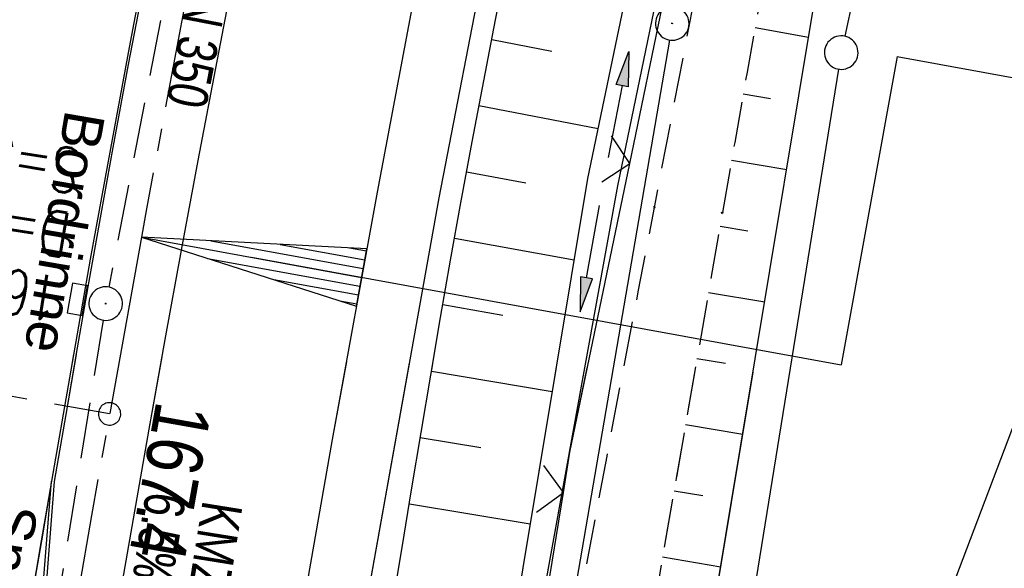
# Model space of a CAD drawing. Extents: x 508892 to 509489, y 458506 to 459473.
# Tile 13 of 62: x 509047 to 509091, y 458630 to 458655. Entities that reach past the tile are written whole.
import ezdxf

# ---------------------------------------------------------------- set-up
doc = ezdxf.new("R2010")
doc.units = 0
doc.header["$LTSCALE"] = 10
doc.header["$MEASUREMENT"] = 0
for name, pattern in [('ACHSE', [5.5, 4, -0.5, 0.5, -0.5]), ('AUSGEZOGEN', [0]), ('LT00', [0]), ('LT11', [0.3, 0.2, -0.1]), ('LT17', [0.15, 0.1, -0.05]), ('STRICHLINIE2', [0.375, 0.25, -0.125])]:
    doc.linetypes.add(name, pattern=pattern)
doc.layers.get('0').update_dxf_attribs({"linetype": 'LT00'})
for name, color, linetype in [('--EK_FBR', 1, 'LT00'), ('--EK_Haltung', 7, 'STRICHLINIE2'), ('--EK_Haltung-Text', 140, 'LT00'), ('--EK_Schacht-Text', 5, 'LT00'), ('--EK_ST-93-1', 30, 'LT17'), ('--EL_DFK_AB_L', 21, 'LT00'), ('--EL_DFK_AB_P', 7, 'LT00'), ('--EL_Haltung', 182, 'STRICHLINIE2'), ('--EL_Haltung-Text', 182, 'LT00'), ('-AX-093', 35, 'ACHSE'), ('-EL-93-1', 250, 'LT00'), ('-ST-93-1', 250, 'LT00'), ('BW_TEXT_B', 20, 'AUSGEZOGEN'), ('DFK_AB_L', 21, 'LT00'), ('DFK_AB_P', 7, 'LT00'), ('DFK_GZPKT', 250, 'LT00'), ('DFK_KATASTER', 250, 'LT00'), ('PFEIL', 140, 'AUSGEZOGEN'), ('RINNE_TEXT', 11, 'Continuous'), ('V111_AFBR_BAB', 250, 'LT00'), ('V111_BOESCH', 250, 'LT00'), ('V111_BOSCHUNG', 250, 'LT00'), ('V111_FELDWEG', 250, 'LT11'), ('V111_GRABEN', 250, 'LT00'), ('V111_H_BORD', 8, 'LT00'), ('V111_KA_PRUF', 182, 'LT00'), ('V111_LD_MARK', 250, 'LT00'), ('V111_RINNE', 182, 'LT00'), ('V111_SINKK', 182, 'LT00'), ('V111_ZAUN', 40, 'LT00'), ('V112_AFBR_BAB', 250, 'LT00'), ('V112_BOESCH', 250, 'LT00'), ('V112_BOSCHUNG', 250, 'LT00'), ('V112_FELDWEG', 250, 'LT11'), ('V112_GRABEN', 250, 'LT00'), ('V112_H_BORD', 8, 'LT00'), ('V112_LD_MARK', 250, 'LT00'), ('V112_RINNE', 182, 'LT00'), ('V112_ZAUN', 40, 'LT00')]:
    doc.layers.add(name, color=color, linetype=linetype)
doc.styles.add('Arial', font='ARIAL.TTF')
doc.styles.add('Beschrift', font='ARIAL.TTF')
doc.styles.add('Haltungsbeschriftung', font='ARIAL.TTF', dxfattribs={"width": 0.75})
doc.styles.add('schachtbeschriftung', font='romans.shx', dxfattribs={"width": 0.75, "height": 2})

# ---------------------------------------------------------------- blocks, each defined once
blk = doc.blocks.new('SYMB7010')
at = {"color": 0, "linetype": 'ByBlock'}
for points in [[(-0.031408, 0.499213), (-0.093728, 0.49134), (-0.15457, 0.475719), (-0.212975, 0.452595), (-0.268021, 0.422333), (-0.31884, 0.385411), (-0.36463, 0.342411), (-0.40467, 0.29401), (-0.438329, 0.240973), (-0.465074, 0.184136), (-0.484486, 0.124395), (-0.496256, 0.062692), (-0.5002, 0)], [(0.5002, 0), (0.496256, 0.062692), (0.484485, 0.124395), (0.465074, 0.184136), (0.438329, 0.240973), (0.40467, 0.29401), (0.36463, 0.342411), (0.31884, 0.385411), (0.268021, 0.422333), (0.212975, 0.452595), (0.15457, 0.475719), (0.093728, 0.49134), (0.031408, 0.499213), (-0.031408, 0.499213)], [(-0.5002, 0), (-0.496256, -0.062692), (-0.484486, -0.124395), (-0.465075, -0.184136), (-0.438329, -0.240973), (-0.404671, -0.29401), (-0.36463, -0.342411), (-0.31884, -0.385411), (-0.268021, -0.422333), (-0.212975, -0.452595), (-0.154571, -0.475719), (-0.093728, -0.49134), (-0.031408, -0.499213), (0.031408, -0.499213)], [(0.031408, -0.499213), (0.093728, -0.491341), (0.15457, -0.475719), (0.212975, -0.452595), (0.268021, -0.422333), (0.31884, -0.385411), (0.36463, -0.342411), (0.404671, -0.294011), (0.438329, -0.240974), (0.465075, -0.184136), (0.484486, -0.124395), (0.496256, -0.062692), (0.500201, 0)]]:
    blk.add_lwpolyline(points, dxfattribs=at)
blk = doc.blocks.new('SYMB0003')
at = {"color": 0, "linetype": 'ByBlock'}
for p, q in [((-0.015712, 0), (0.010166, 0.012015)), ((0, -0.021257), (-0.015712, 0)), ((0.010166, 0.012015), (0, -0.021257))]:
    blk.add_line(p, q, dxfattribs=at)
for points in [[(-0.031395, 0.499013), (-0.093691, 0.491144), (-0.154509, 0.475528), (-0.21289, 0.452414), (-0.267913, 0.422164), (-0.318712, 0.385257), (-0.364484, 0.342274), (-0.404509, 0.293893), (-0.438154, 0.240877), (-0.464888, 0.184062), (-0.484292, 0.124345), (-0.496058, 0.062667), (-0.5, 0)], [(0.5, 0), (0.496057, 0.062667), (0.484292, 0.124345), (0.464888, 0.184062), (0.438153, 0.240877), (0.404509, 0.293893), (0.364484, 0.342274), (0.318712, 0.385257), (0.267913, 0.422164), (0.21289, 0.452414), (0.154509, 0.475528), (0.093691, 0.491144), (0.031395, 0.499013), (-0.031395, 0.499013)], [(-0.5, 0), (-0.496058, -0.062667), (-0.484292, -0.124345), (-0.464888, -0.184062), (-0.438154, -0.240877), (-0.404509, -0.293893), (-0.364485, -0.342274), (-0.318712, -0.385257), (-0.267914, -0.422164), (-0.21289, -0.452414), (-0.154509, -0.475529), (-0.093691, -0.491144), (-0.031395, -0.499014), (0.031395, -0.499014)], [(0.031395, -0.499014), (0.093691, -0.491144), (0.154509, -0.475529), (0.21289, -0.452414), (0.267914, -0.422164), (0.318712, -0.385257), (0.364485, -0.342274), (0.404509, -0.293893), (0.438154, -0.240877), (0.464889, -0.184062), (0.484292, -0.124345), (0.496058, -0.062667), (0.5, 0)]]:
    blk.add_lwpolyline(points, dxfattribs=at)
blk = doc.blocks.new('Pfreil3')
at = {"layer": 'PFEIL'}
blk.add_hatch(color=256, dxfattribs=at).paths.add_polyline_path([(-1.549, 0.273), (-1.549, -0.273), (0, 0)])
for p, q in [((-1.549, 0), (-4.831, 0)), ((-1.549, -0.273), (-1.549, 0.273)), ((-1.549, 0.273), (0, 0)), ((0, 0), (-1.549, -0.273))]:
    blk.add_line(p, q, dxfattribs=at)
blk = doc.blocks.new('SYMB0011')
at = {"color": 0, "linetype": 'ByBlock'}
for p, q in [((0.5, 0), (-0.5, 0)), ((0, 0.5), (0, -0.5))]:
    blk.add_line(p, q, dxfattribs=at)
blk = doc.blocks.new('SYMB0024')
at = {"color": 0, "linetype": 'ByBlock'}
for p, q in [((-0.5, 0.5), (0, 0)), ((0, 0), (0.5, 0.5))]:
    blk.add_line(p, q, dxfattribs=at)
blk = doc.blocks.new('SYMB0652')
at = {"color": 0, "linetype": 'ByBlock'}
blk.add_lwpolyline([(-0.15, -0.075), (0.15, -0.075), (0.15, 0.075), (-0.15, 0.075), (-0.15, -0.075)], dxfattribs=at)
blk = doc.blocks.new('SYMB18')
at = {"color": 0, "linetype": 'ByBlock'}
for p, q in [((1, 0.13), (0, 0)), ((0.923077, 0.12), (1, 0.12)), ((0.615385, 0.08), (1, 0.08)), ((0.000669, 0), (1, 0)), ((0.307692, 0.04), (1, 0.04)), ((0.307692, -0.04), (1, -0.04)), ((0.615385, -0.08), (1, -0.08)), ((0.923077, -0.12), (1, -0.12))]:
    blk.add_line(p, q, dxfattribs=at)
at = {"color": 0, "linetype": 'ByBlock', "flags": 128}
blk.add_lwpolyline([(0, 0), (1, -0.13), (1, 0.13)], dxfattribs=at)
blk = doc.blocks.new('SYMB2')
at = {"color": 0, "linetype": 'ByBlock', "flags": 128}
for points in [[(-0.031395, 0.499013), (-0.093691, 0.491144), (-0.154509, 0.475528), (-0.21289, 0.452414), (-0.267913, 0.422164), (-0.318712, 0.385257), (-0.364484, 0.342274), (-0.404509, 0.293893), (-0.438154, 0.240877), (-0.464888, 0.184062), (-0.484292, 0.124345), (-0.496058, 0.062667), (-0.5, 0)], [(0.5, 0), (0.496057, 0.062667), (0.484292, 0.124345), (0.464888, 0.184062), (0.438153, 0.240877), (0.404509, 0.293893), (0.364484, 0.342274), (0.318712, 0.385257), (0.267913, 0.422164), (0.21289, 0.452414), (0.154509, 0.475528), (0.093691, 0.491144), (0.031395, 0.499013), (-0.031395, 0.499013)], [(-0.5, 0), (-0.496058, -0.062667), (-0.484292, -0.124345), (-0.464888, -0.184062), (-0.438154, -0.240877), (-0.404509, -0.293893), (-0.364485, -0.342274), (-0.318712, -0.385257), (-0.267914, -0.422164), (-0.21289, -0.452414), (-0.154509, -0.475529), (-0.093691, -0.491144), (-0.031395, -0.499014), (0.031395, -0.499014)], [(0.031395, -0.499014), (0.093691, -0.491144), (0.154509, -0.475529), (0.21289, -0.452414), (0.267914, -0.422164), (0.318712, -0.385257), (0.364485, -0.342274), (0.404509, -0.293893), (0.438154, -0.240877), (0.464889, -0.184062), (0.484292, -0.124345), (0.496058, -0.062667), (0.5, 0)]]:
    blk.add_lwpolyline(points, dxfattribs=at)

msp = doc.modelspace()

# ---------------------------------------------------------------- linework, layer by layer
at = {"layer": '--EK_FBR', "linetype": 'LT11', "flags": 128}
for points in [[(509295.725, 459263.501), (509295.165, 459262.922), (509294.666, 459262.289), (509294.234, 459261.609), (509293.873, 459260.889), (509292.396, 459257.908), (509290.922, 459254.927), (509289.451, 459251.945), (509287.987, 459248.959), (509286.529, 459245.97), (509285.081, 459242.976), (509283.694, 459240.082), (509282.314, 459237.185), (509280.94, 459234.285), (509279.568, 459231.384), (509278.195, 459228.483), (509276.82, 459225.584), (509275.395, 459222.593), (509273.965, 459219.604), (509272.533, 459216.616), (509271.099, 459213.629), (509269.666, 459210.641), (509268.235, 459207.652), (509266.807, 459204.661), (509265.921, 459202.797), (509265.04, 459200.931), (509264.166, 459199.061), (509263.302, 459197.187), (509262.451, 459195.308), (509261.616, 459193.421), (509260.799, 459191.527), (509260.034, 459189.701), (509259.285, 459187.869), (509258.549, 459186.031), (509257.824, 459184.189), (509257.061, 459182.228), (509256.302, 459180.266), (509255.543, 459178.305), (509254.779, 459176.345), (509254.007, 459174.388), (509253.016, 459171.925), (509252.006, 459169.47), (509250.98, 459167.021), (509249.94, 459164.578), (509248.888, 459162.14), (509247.826, 459159.706), (509246.756, 459157.276), (509245.654, 459154.79), (509244.549, 459152.306), (509243.444, 459149.822), (509242.343, 459147.336), (509241.247, 459144.848), (509239.602, 459141.067), (509237.977, 459137.278), (509236.37, 459133.48), (509234.779, 459129.676), (509233.202, 459125.865), (509231.638, 459122.05), (509230.085, 459118.229), (509228.542, 459114.405), (509227.006, 459110.577), (509225.475, 459106.747), (509223.949, 459102.916), (509222.425, 459099.084), (509220.737, 459094.839), (509219.05, 459090.594), (509217.362, 459086.35), (509215.672, 459082.106), (509214.231, 459078.493), (509212.788, 459074.881), (509211.339, 459071.27), (509209.885, 459067.663), (509208.423, 459064.058), (509206.951, 459060.457), (509205.469, 459056.861), (509204.262, 459053.957), (509203.049, 459051.055), (509201.831, 459048.155), (509200.611, 459045.255), (509199.391, 459042.356), (509198.173, 459039.457), (509196.959, 459036.555), (509195.749, 459033.652), (509194.548, 459030.745), (509193.229, 459027.526), (509191.92, 459024.303), (509190.618, 459021.077), (509189.32, 459017.849), (509188.025, 459014.62), (509183.421, 459002.149), (509183.311, 459001.142), (509183.209, 459000.136), (509183.123, 458999.129), (509183.06, 458998.122), (509183.029, 458997.115), (509183.036, 458996.107), (509183.101, 458994.936), (509183.227, 458993.767), (509183.409, 458992.604), (509183.644, 458991.45), (509183.928, 458990.307), (509184.259, 458989.178), (509184.592, 458988.178), (509184.953, 458987.19), (509185.336, 458986.21), (509185.733, 458985.235), (509186.139, 458984.263), (509186.547, 458983.29), (509186.951, 458982.314), (509187.392, 458981.209), (509187.814, 458980.095), (509188.21, 458978.972), (509188.576, 458977.841), (509188.906, 458976.7), (509189.195, 458975.55), (509189.437, 458974.389), (509189.627, 458973.219), (509189.78, 458971.8), (509189.851, 458970.372), (509189.842, 458968.939), (509189.754, 458967.505), (509189.588, 458966.077), (509189.347, 458964.659), (509189.033, 458963.257), (509188.645, 458961.875), (509188.139, 458960.389), (509187.554, 458958.934), (509186.895, 458957.511), (509186.168, 458956.121), (509185.379, 458954.765), (509184.533, 458953.442), (509183.636, 458952.155), (509182.695, 458950.904), (509181.729, 458949.706), (509180.729, 458948.54), (509179.699, 458947.401), (509178.644, 458946.285), (509177.567, 458945.189), (509176.473, 458944.108), (509175.366, 458943.039), (509174.249, 458941.977), (509173.128, 458940.919), (509172.005, 458939.86), (509170.706, 458938.626), (509169.416, 458937.382), (509168.137, 458936.128), (509166.875, 458934.859), (509165.633, 458933.572), (509164.416, 458932.266), (509163.226, 458930.938), (509162.069, 458929.584), (509160.947, 458928.202), (509159.866, 458926.789), (509158.776, 458925.269), (509157.731, 458923.715), (509156.729, 458922.13), (509155.767, 458920.518), (509154.841, 458918.881), (509153.95, 458917.224), (509153.09, 458915.549), (509152.258, 458913.86), (509151.451, 458912.159), (509150.386, 458909.825), (509149.36, 458907.477), (509148.37, 458905.116), (509147.413, 458902.743), (509146.486, 458900.359), (509145.586, 458897.965), (509144.712, 458895.563), (509143.859, 458893.152), (509143.002, 458890.667), (509142.163, 458888.175), (509141.338, 458885.678), (509140.526, 458883.177), (509139.722, 458880.672), (509138.924, 458878.165), (509138.13, 458875.657), (509137.337, 458873.149), (509136.541, 458870.641), (509135.756, 458868.181), (509134.969, 458865.722), (509134.181, 458863.263), (509133.395, 458860.804), (509132.614, 458858.344), (509131.84, 458855.882), (509131.074, 458853.417), (509130.32, 458850.948), (509129.58, 458848.476), (509128.83, 458845.915), (509128.095, 458843.349), (509127.371, 458840.78), (509126.656, 458838.208), (509125.947, 458835.634), (509125.241, 458833.059), (509124.536, 458830.484), (509123.828, 458827.91), (509123.116, 458825.337), (509122.395, 458822.767), (509121.664, 458820.199), (509120.923, 458817.645), (509120.172, 458815.094), (509119.414, 458812.545), (509118.651, 458809.998), (509117.886, 458807.451), (509117.123, 458804.903), (509116.364, 458802.355), (509115.611, 458799.804), (509114.869, 458797.251), (509114.032, 458794.317), (509113.209, 458791.378), (509112.397, 458788.436), (509111.594, 458785.492), (509110.798, 458782.546), (509110.005, 458779.598), (509109.213, 458776.651), (509108.419, 458773.704), (509107.517, 458770.375), (509106.612, 458767.048), (509105.705, 458763.721), (509104.799, 458760.394), (509103.895, 458757.066), (509102.996, 458753.737), (509102.103, 458750.406), (509101.22, 458747.073), (509100.347, 458743.737), (509099.4, 458740.058), (509098.466, 458736.375), (509097.545, 458732.69), (509096.633, 458729.002), (509095.729, 458725.312), (509094.832, 458721.62), (509093.106, 458714.464), (509091.396, 458707.305), (509089.704, 458700.141), (509088.031, 458692.972), (509087.314, 458689.871), (509086.603, 458686.769), (509085.899, 458683.664), (509085.206, 458680.558), (509084.524, 458677.449), (509083.857, 458674.338), (509083.205, 458671.223), (509082.572, 458668.104), (509081.956, 458664.972), (509081.358, 458661.837), (509080.775, 458658.699), (509080.204, 458655.558), (509079.643, 458652.416), (509079.088, 458649.272), (509078.538, 458646.128), (509077.309, 458639.07), (509076.475, 458634.267), (509075.449, 458628.336), (509074.425, 458622.404), (509073.401, 458616.473), (509072.377, 458610.541), (509071.352, 458604.609), (509070.324, 458598.678), (509069.292, 458592.746), (509068.899, 458590.49), (509068.508, 458588.234), (509068.122, 458585.977), (509067.744, 458583.719), (509067.377, 458581.46), (509067.023, 458579.198), (509066.686, 458576.934), (509066.368, 458574.668), (509066.11, 458572.704), (509065.864, 458570.739), (509065.629, 458568.772), (509065.401, 458566.804), (509065.175, 458564.835), (509064.95, 458562.867), (509064.709, 458560.79), (509064.46, 458558.713), (509064.2, 458556.638), (509063.906, 458554.417), (509063.6, 458552.198), (509063.283, 458549.98), (509062.959, 458547.763), (509062.633, 458545.546), (509062.308, 458543.329), (509062.305, 458543.306)], [(509059.23, 458544.472), (509059.717, 458548.079), (509060.334, 458552.631), (509060.955, 458557.184), (509061.443, 458560.742), (509061.936, 458564.3), (509062.434, 458567.857), (509062.94, 458571.412), (509063.454, 458574.967), (509063.991, 458578.61), (509064.537, 458582.252), (509065.092, 458585.892), (509065.652, 458589.532), (509066.217, 458593.171), (509066.827, 458597.067), (509067.442, 458600.962), (509068.065, 458604.856), (509068.698, 458608.748), (509069.342, 458612.639), (509070, 458616.527), (509070.673, 458620.412), (509071.333, 458624.126), (509072.006, 458627.838), (509072.691, 458631.548), (509073.385, 458635.256), (509074.087, 458638.962), (509074.123, 458639.153), (509074.793, 458642.668), (509075.503, 458646.373), (509076.949, 458653.905), (509078.397, 458661.437), (509079.849, 458668.969), (509080.451, 458672.086), (509081.056, 458675.203), (509081.668, 458678.318), (509082.289, 458681.431), (509082.921, 458684.542), (509083.569, 458687.65), (509084.234, 458690.753), (509084.919, 458693.852), (509085.566, 458696.684), (509086.23, 458699.511), (509086.908, 458702.336), (509087.6, 458705.157), (509088.301, 458707.976), (509089.009, 458710.794), (509089.723, 458713.61), (509090.44, 458716.426), (509091.157, 458719.241), (509091.872, 458722.057), (509092.689, 458725.294), (509093.503, 458728.531), (509094.315, 458731.769), (509095.128, 458735.007), (509095.944, 458738.243), (509096.765, 458741.479), (509097.594, 458744.712), (509098.69, 458748.935), (509099.802, 458753.154), (509100.927, 458757.369), (509102.064, 458761.581), (509103.213, 458765.79), (509104.371, 458769.997), (509105.537, 458774.201), (509106.654, 458778.203), (509107.776, 458782.205), (509108.901, 458786.205), (509110.026, 458790.206), (509111.149, 458794.206), (509112.269, 458798.208), (509113.162, 458801.412), (509114.054, 458804.617), (509114.945, 458807.821), (509115.839, 458811.025), (509116.736, 458814.228), (509117.639, 458817.43), (509118.549, 458820.629), (509119.948, 458825.483), (509121.366, 458830.332), (509122.801, 458835.176), (509124.252, 458840.015), (509125.717, 458844.851), (509127.195, 458849.682), (509128.554, 458854.092), (509129.924, 458858.499), (509131.306, 458862.902), (509132.701, 458867.3), (509134.111, 458871.693), (509135.156, 458874.912), (509136.207, 458878.129), (509137.265, 458881.344), (509138.327, 458884.558), (509139.391, 458887.772), (509140.456, 458890.985), (509141.521, 458894.2), (509142.149, 458896.099), (509142.781, 458897.996), (509143.42, 458899.892), (509144.07, 458901.783), (509144.735, 458903.668), (509145.42, 458905.547), (509146.127, 458907.417), (509146.862, 458909.276), (509147.627, 458911.124), (509148.428, 458912.959), (509149.394, 458915.045), (509150.412, 458917.108), (509151.485, 458919.144), (509152.612, 458921.149), (509153.795, 458923.12), (509155.036, 458925.053), (509156.335, 458926.944), (509157.693, 458928.789), (509158.783, 458930.181), (509159.906, 458931.547), (509161.058, 458932.889), (509162.236, 458934.209), (509163.437, 458935.511), (509164.657, 458936.797), (509165.893, 458938.069), (509167.142, 458939.332), (509168.4, 458940.586), (509169.663, 458941.836), (509170.743, 458942.901), (509171.821, 458943.969), (509172.891, 458945.042), (509173.95, 458946.126), (509174.992, 458947.222), (509176.015, 458948.336), (509177.012, 458949.472), (509177.98, 458950.632), (509178.914, 458951.821), (509179.81, 458953.043), (509180.594, 458954.194), (509181.337, 458955.375), (509182.035, 458956.584), (509182.682, 458957.82), (509183.274, 458959.082), (509183.806, 458960.368), (509184.272, 458961.678), (509184.669, 458963.01), (509184.988, 458964.345), (509185.236, 458965.695), (509185.413, 458967.059), (509185.52, 458968.43), (509185.56, 458969.806), (509185.532, 458971.181), (509185.439, 458972.553), (509185.23, 458974.269), (509184.92, 458975.969), (509184.514, 458977.648), (509184.013, 458979.302), (509183.421, 458980.927), (509182.925, 458982.109), (509182.378, 458983.268), (509181.78, 458984.399), (509181.128, 458985.497), (509180.422, 458986.557), (509179.443, 458987.843), (509178.371, 458989.06), (509177.206, 458990.207), (509176.675, 458990.678), (509176.125, 458991.129), (509175.556, 458991.551), (509174.967, 458991.938), (509174.356, 458992.281), (509173.722, 458992.574), (509173.066, 458992.808)]]:
    msp.add_lwpolyline(points, dxfattribs=at)
at = {"layer": '--EK_FBR'}
for points in [[(509050.302, 458547.857), (509051.755, 458558.727), (509055.01, 458581.604), (509058.517, 458604.2), (509062.207, 458626.243), (509065.89, 458646.798), (509070.149, 458668.805), (509074.522, 458690.499), (509079.263, 458712.697), (509084.982, 458738.268), (509090.538, 458761.434), (509096.211, 458784.013), (509101.791, 458805.626), (509107.869, 458828.242)], [(509050.302, 458547.857), (509051.755, 458558.727), (509055.01, 458581.604), (509058.517, 458604.2), (509062.207, 458626.243), (509064.565, 458639.405)]]:
    msp.add_lwpolyline(points, dxfattribs=at)
at = {"layer": '--EK_FBR', "color": 2}
for points in [[(509059.975, 458693.558), (509058.837, 458688.05), (509057.711, 458682.54), (509056.598, 458677.027), (509055.498, 458671.511), (509054.613, 458667.015), (509053.738, 458662.518), (509052.876, 458658.017), (509052.028, 458653.515), (509051.195, 458649.009), (509050.298, 458644.053), (509049.421, 458639.094), (509048.563, 458634.131)], [(509063.883, 458692.843), (509062.983, 458688.454), (509062.092, 458684.064), (509061.209, 458679.672), (509060.331, 458675.279), (509059.457, 458670.885), (509058.718, 458667.151), (509057.982, 458663.417), (509057.251, 458659.681), (509056.527, 458655.945), (509055.812, 458652.206), (509055.106, 458648.466), (509054.364, 458644.467), (509053.634, 458640.466), (509052.915, 458636.463), (509052.207, 458632.458), (509051.507, 458628.452), (509050.556, 458622.928), (509049.622, 458617.401), (509048.704, 458611.872), (509047.805, 458606.339), (509046.882, 458600.538)], [(509053.496, 458639.696), (509052.915, 458636.463), (509052.207, 458632.458), (509051.507, 458628.452), (509050.556, 458622.928), (509049.622, 458617.401), (509048.704, 458611.872), (509047.805, 458606.339), (509046.882, 458600.538), (509045.98, 458594.734), (509045.096, 458588.927), (509044.231, 458583.117), (509043.402, 458577.434), (509042.587, 458571.748), (509041.787, 458566.06), (509041, 458560.371), (509039.979, 458552.859), (509039.84, 458551.823)], [(509049.546, 458639.8), (509049.421, 458639.094), (509048.563, 458634.131), (509048.563, 458634.131)]]:
    msp.add_lwpolyline(points, dxfattribs=at)
at = {"layer": '--EK_Haltung'}
for p, q in [((509059.136, 458684.175), (509051.128, 458642.809)), ((509050.866, 458641.333), (509044.229, 458600.088))]:
    msp.add_line(p, q, dxfattribs=at)
at = {"layer": '--EK_ST-93-1', "ltscale": 2.5}
msp.add_line((509051.158, 458637.143), (509011.793, 458644.191), dxfattribs=at)
at = {"layer": '--EL_DFK_AB_L'}
msp.add_line((509076.173, 458653.85), (509062.737, 458575.749), dxfattribs=at)
at = {"layer": '--EL_Haltung'}
for p, q in [((509059.136, 458684.175), (509051.128, 458642.809)), ((509050.866, 458641.333), (509044.229, 458600.088))]:
    msp.add_line(p, q, dxfattribs=at)
at = {"layer": '-AX-093', "ltscale": 0.2}
msp.add_lwpolyline([(509088.75, 458806.514), (509085.551, 458794.292), (509082.421, 458782.053), (509079.362, 458769.795), (509076.375, 458757.521), (509073.459, 458745.228), (509070.616, 458732.919), (509067.846, 458720.593), (509065.151, 458708.251), (509062.53, 458695.892), (509059.985, 458683.518), (509057.517, 458671.128), (509055.126, 458658.723), (509052.812, 458646.304), (509052.581, 458645.037), (509050.354, 458632.602), (509048.206, 458620.152), (509046.137, 458607.69), (509044.147, 458595.214), (509042.236, 458582.726), (509040.404, 458570.226), (509038.651, 458557.715), (509037.959, 458552.536)], dxfattribs=at)
at = {"layer": '-EL-93-1'}
for p, q in [((509086.354, 458653.11), (509083.843, 458639.337)), ((509086.354, 458653.11), (509114.171, 458648.038)), ((509057.5, 458644.14), (509083.843, 458639.337))]:
    msp.add_line(p, q, dxfattribs=at)
at = {"layer": 'DFK_AB_L'}
msp.add_line((509076.173, 458653.85), (509062.737, 458575.749), dxfattribs=at)
at = {"layer": 'DFK_KATASTER'}
for p, q in [((509101.513, 458735.805), (509084.007, 458654.022)), ((509083.731, 458652.549), (509070.61, 458571.319))]:
    msp.add_line(p, q, dxfattribs=at)
at = {"layer": 'V111_AFBR_BAB'}
msp.add_lwpolyline([(509050.302, 458547.857), (509051.755, 458558.727), (509055.01, 458581.604), (509058.517, 458604.2), (509062.207, 458626.243), (509065.89, 458646.798), (509070.149, 458668.805), (509074.522, 458690.499), (509079.263, 458712.697), (509084.982, 458738.268), (509090.538, 458761.434), (509096.211, 458784.013), (509101.791, 458805.626), (509107.869, 458828.242)], dxfattribs=at)
at = {"layer": 'V111_AFBR_BAB', "color": 0}
for points in [[(509059.975, 458693.558), (509058.837, 458688.05), (509057.711, 458682.54), (509056.598, 458677.027), (509055.498, 458671.511), (509054.613, 458667.015), (509053.738, 458662.518), (509052.876, 458658.017), (509052.028, 458653.515), (509051.195, 458649.009), (509050.298, 458644.053), (509049.421, 458639.094), (509048.563, 458634.131)], [(509063.883, 458692.843), (509062.983, 458688.454), (509062.092, 458684.064), (509061.209, 458679.672), (509060.331, 458675.279), (509059.457, 458670.885), (509058.718, 458667.151), (509057.982, 458663.417), (509057.251, 458659.681), (509056.527, 458655.945), (509055.812, 458652.206), (509055.106, 458648.466), (509054.364, 458644.467), (509053.634, 458640.466), (509052.915, 458636.463), (509052.207, 458632.458), (509051.507, 458628.452), (509050.556, 458622.928), (509049.622, 458617.401), (509048.704, 458611.872), (509047.805, 458606.339), (509046.882, 458600.538)]]:
    msp.add_lwpolyline(points, dxfattribs=at)
at = {"layer": 'V111_BOESCH'}
msp.add_lwpolyline([(509059.5, 458603.874), (509059.903, 458606.341), (509060.32, 458608.807), (509060.747, 458611.27), (509061.181, 458613.733), (509061.619, 458616.194), (509062.06, 458618.656), (509062.499, 458621.118), (509062.934, 458623.58), (509063.363, 458626.044), (509063.8, 458628.61), (509064.23, 458631.177), (509064.656, 458633.745), (509065.082, 458636.313), (509065.511, 458638.88), (509065.946, 458641.446), (509066.39, 458644.01), (509066.848, 458646.572), (509067.353, 458649.302), (509067.874, 458652.028), (509068.408, 458654.752), (509068.952, 458657.475)], dxfattribs=at)
at = {"layer": 'V111_BOSCHUNG'}
for p, q in [((509079.998, 458654.407), (509082.392, 458653.973)), ((509068.235, 458653.879), (509070.914, 458653.353)), ((509079.471, 458651.447), (509080.687, 458651.234)), ((509067.661, 458650.924), (509072.985, 458649.9)), ((509078.95, 458648.486), (509081.412, 458648.067)), ((509067.104, 458647.965), (509069.754, 458647.467)), ((509078.434, 458645.531), (509079.677, 458645.319)), ((509066.564, 458644.993), (509071.915, 458644.029)), ((509077.918, 458642.575), (509080.43, 458642.148)), ((509066.046, 458642.028), (509068.735, 458641.554)), ((509077.404, 458639.62), (509078.671, 458639.404)), ((509065.539, 458639.049), (509070.935, 458638.141)), ((509076.891, 458636.664), (509079.447, 458636.229)), ((509065.043, 458636.08), (509067.744, 458635.636)), ((509076.379, 458633.708), (509077.667, 458633.489)), ((509064.553, 458633.12), (509069.952, 458632.233)), ((509075.867, 458630.752), (509078.465, 458630.31))]:
    msp.add_line(p, q, dxfattribs=at)
at = {"layer": 'V111_FELDWEG', "flags": 128}
for points in [[(509295.725, 459263.501), (509295.165, 459262.922), (509294.666, 459262.289), (509294.234, 459261.609), (509293.873, 459260.889), (509292.396, 459257.908), (509290.922, 459254.927), (509289.451, 459251.945), (509287.987, 459248.959), (509286.529, 459245.97), (509285.081, 459242.976), (509283.694, 459240.082), (509282.314, 459237.185), (509280.94, 459234.285), (509279.568, 459231.384), (509278.195, 459228.483), (509276.82, 459225.584), (509275.395, 459222.593), (509273.965, 459219.604), (509272.533, 459216.616), (509271.099, 459213.629), (509269.666, 459210.641), (509268.235, 459207.652), (509266.807, 459204.661), (509265.921, 459202.797), (509265.04, 459200.931), (509264.166, 459199.061), (509263.302, 459197.187), (509262.451, 459195.308), (509261.616, 459193.421), (509260.799, 459191.527), (509260.034, 459189.701), (509259.285, 459187.869), (509258.549, 459186.031), (509257.824, 459184.189), (509257.061, 459182.228), (509256.302, 459180.266), (509255.543, 459178.305), (509254.779, 459176.345), (509254.007, 459174.388), (509253.016, 459171.925), (509252.006, 459169.47), (509250.98, 459167.021), (509249.94, 459164.578), (509248.888, 459162.14), (509247.826, 459159.706), (509246.756, 459157.276), (509245.654, 459154.79), (509244.549, 459152.306), (509243.444, 459149.822), (509242.343, 459147.336), (509241.247, 459144.848), (509239.602, 459141.067), (509237.977, 459137.278), (509236.37, 459133.48), (509234.779, 459129.676), (509233.202, 459125.865), (509231.638, 459122.05), (509230.085, 459118.229), (509228.542, 459114.405), (509227.006, 459110.577), (509225.475, 459106.747), (509223.949, 459102.916), (509222.425, 459099.084), (509220.737, 459094.839), (509219.05, 459090.594), (509217.362, 459086.35), (509215.672, 459082.106), (509214.231, 459078.493), (509212.788, 459074.881), (509211.339, 459071.27), (509209.885, 459067.663), (509208.423, 459064.058), (509206.951, 459060.457), (509205.469, 459056.861), (509204.262, 459053.957), (509203.049, 459051.055), (509201.831, 459048.155), (509200.611, 459045.255), (509199.391, 459042.356), (509198.173, 459039.457), (509196.959, 459036.555), (509195.749, 459033.652), (509194.548, 459030.745), (509193.229, 459027.526), (509191.92, 459024.303), (509190.618, 459021.077), (509189.32, 459017.849), (509188.025, 459014.62), (509183.421, 459002.149), (509183.311, 459001.142), (509183.209, 459000.136), (509183.123, 458999.129), (509183.06, 458998.122), (509183.029, 458997.115), (509183.036, 458996.107), (509183.101, 458994.936), (509183.227, 458993.767), (509183.409, 458992.604), (509183.644, 458991.45), (509183.928, 458990.307), (509184.259, 458989.178), (509184.592, 458988.178), (509184.953, 458987.19), (509185.336, 458986.21), (509185.733, 458985.235), (509186.139, 458984.263), (509186.547, 458983.29), (509186.951, 458982.314), (509187.392, 458981.209), (509187.814, 458980.095), (509188.21, 458978.972), (509188.576, 458977.841), (509188.906, 458976.7), (509189.195, 458975.55), (509189.437, 458974.389), (509189.627, 458973.219), (509189.78, 458971.8), (509189.851, 458970.372), (509189.842, 458968.939), (509189.754, 458967.505), (509189.588, 458966.077), (509189.347, 458964.659), (509189.033, 458963.257), (509188.645, 458961.875), (509188.139, 458960.389), (509187.554, 458958.934), (509186.895, 458957.511), (509186.168, 458956.121), (509185.379, 458954.765), (509184.533, 458953.442), (509183.636, 458952.155), (509182.695, 458950.904), (509181.729, 458949.706), (509180.729, 458948.54), (509179.699, 458947.401), (509178.644, 458946.285), (509177.567, 458945.189), (509176.473, 458944.108), (509175.366, 458943.039), (509174.249, 458941.977), (509173.128, 458940.919), (509172.005, 458939.86), (509170.706, 458938.626), (509169.416, 458937.382), (509168.137, 458936.128), (509166.875, 458934.859), (509165.633, 458933.572), (509164.416, 458932.266), (509163.226, 458930.938), (509162.069, 458929.584), (509160.947, 458928.202), (509159.866, 458926.789), (509158.776, 458925.269), (509157.731, 458923.715), (509156.729, 458922.13), (509155.767, 458920.518), (509154.841, 458918.881), (509153.95, 458917.224), (509153.09, 458915.549), (509152.258, 458913.86), (509151.451, 458912.159), (509150.386, 458909.825), (509149.36, 458907.477), (509148.37, 458905.116), (509147.413, 458902.743), (509146.486, 458900.359), (509145.586, 458897.965), (509144.712, 458895.563), (509143.859, 458893.152), (509143.002, 458890.667), (509142.163, 458888.175), (509141.338, 458885.678), (509140.526, 458883.177), (509139.722, 458880.672), (509138.924, 458878.165), (509138.13, 458875.657), (509137.337, 458873.149), (509136.541, 458870.641), (509135.756, 458868.181), (509134.969, 458865.722), (509134.181, 458863.263), (509133.395, 458860.804), (509132.614, 458858.344), (509131.84, 458855.882), (509131.074, 458853.417), (509130.32, 458850.948), (509129.58, 458848.476), (509128.83, 458845.915), (509128.095, 458843.349), (509127.371, 458840.78), (509126.656, 458838.208), (509125.947, 458835.634), (509125.241, 458833.059), (509124.536, 458830.484), (509123.828, 458827.91), (509123.116, 458825.337), (509122.395, 458822.767), (509121.664, 458820.199), (509120.923, 458817.645), (509120.172, 458815.094), (509119.414, 458812.545), (509118.651, 458809.998), (509117.886, 458807.451), (509117.123, 458804.903), (509116.364, 458802.355), (509115.611, 458799.804), (509114.869, 458797.251), (509114.032, 458794.317), (509113.209, 458791.378), (509112.397, 458788.436), (509111.594, 458785.492), (509110.798, 458782.546), (509110.005, 458779.598), (509109.213, 458776.651), (509108.419, 458773.704), (509107.517, 458770.375), (509106.612, 458767.048), (509105.705, 458763.721), (509104.799, 458760.394), (509103.895, 458757.066), (509102.996, 458753.737), (509102.103, 458750.406), (509101.22, 458747.073), (509100.347, 458743.737), (509099.4, 458740.058), (509098.466, 458736.375), (509097.545, 458732.69), (509096.633, 458729.002), (509095.729, 458725.312), (509094.832, 458721.62), (509093.106, 458714.464), (509091.396, 458707.305), (509089.704, 458700.141), (509088.031, 458692.972), (509087.314, 458689.871), (509086.603, 458686.769), (509085.899, 458683.664), (509085.206, 458680.558), (509084.524, 458677.449), (509083.857, 458674.338), (509083.205, 458671.223), (509082.572, 458668.104), (509081.956, 458664.972), (509081.358, 458661.837), (509080.775, 458658.699), (509080.204, 458655.558), (509079.643, 458652.416), (509079.088, 458649.272), (509078.538, 458646.128), (509077.505, 458640.198), (509076.475, 458634.267), (509075.449, 458628.336), (509074.425, 458622.404), (509073.401, 458616.473), (509072.377, 458610.541), (509071.352, 458604.61), (509070.324, 458598.678), (509069.292, 458592.746), (509068.899, 458590.49), (509068.508, 458588.234), (509068.122, 458585.977), (509067.744, 458583.719), (509067.377, 458581.46), (509067.023, 458579.198), (509066.686, 458576.935), (509066.368, 458574.668), (509066.11, 458572.704), (509065.864, 458570.739), (509065.629, 458568.772), (509065.401, 458566.804), (509065.175, 458564.835), (509064.95, 458562.867), (509064.709, 458560.789), (509064.46, 458558.713), (509064.2, 458556.638), (509063.906, 458554.417), (509063.599, 458552.198), (509063.283, 458549.98), (509062.959, 458547.763), (509062.633, 458545.546), (509062.308, 458543.329), (509062.305, 458543.306)], [(509059.23, 458544.472), (509059.717, 458548.079), (509060.334, 458552.632), (509060.955, 458557.184), (509061.443, 458560.742), (509061.936, 458564.3), (509062.434, 458567.857), (509062.94, 458571.413), (509063.454, 458574.967), (509063.991, 458578.61), (509064.537, 458582.252), (509065.091, 458585.892), (509065.652, 458589.532), (509066.217, 458593.171), (509066.826, 458597.067), (509067.442, 458600.962), (509068.065, 458604.856), (509068.698, 458608.748), (509069.342, 458612.639), (509070, 458616.527), (509070.673, 458620.412), (509071.333, 458624.126), (509072.006, 458627.838), (509072.691, 458631.548), (509073.385, 458635.256), (509074.087, 458638.962), (509074.793, 458642.668), (509075.503, 458646.373), (509076.949, 458653.905), (509078.397, 458661.437), (509079.849, 458668.969), (509080.451, 458672.086), (509081.056, 458675.203), (509081.668, 458678.318), (509082.289, 458681.431), (509082.921, 458684.542), (509083.569, 458687.65), (509084.234, 458690.753), (509084.919, 458693.852), (509085.566, 458696.684), (509086.23, 458699.511), (509086.908, 458702.336), (509087.6, 458705.157), (509088.301, 458707.976), (509089.009, 458710.794), (509089.723, 458713.61), (509090.44, 458716.426), (509091.157, 458719.241), (509091.872, 458722.057), (509092.689, 458725.294), (509093.503, 458728.531), (509094.315, 458731.769), (509095.128, 458735.007), (509095.944, 458738.243), (509096.765, 458741.479), (509097.594, 458744.712), (509098.69, 458748.935), (509099.802, 458753.154), (509100.927, 458757.369), (509102.064, 458761.581), (509103.213, 458765.79), (509104.371, 458769.997), (509105.537, 458774.201), (509106.654, 458778.203), (509107.776, 458782.205), (509108.901, 458786.205), (509110.026, 458790.206), (509111.149, 458794.206), (509112.269, 458798.208), (509113.162, 458801.412), (509114.054, 458804.617), (509114.945, 458807.821), (509115.839, 458811.025), (509116.736, 458814.228), (509117.639, 458817.43), (509118.549, 458820.629), (509119.948, 458825.483), (509121.366, 458830.332), (509122.801, 458835.176), (509124.252, 458840.015), (509125.717, 458844.851), (509127.195, 458849.682), (509128.554, 458854.092), (509129.924, 458858.499), (509131.306, 458862.902), (509132.701, 458867.3), (509134.111, 458871.693), (509135.156, 458874.912), (509136.207, 458878.129), (509137.265, 458881.344), (509138.327, 458884.558), (509139.391, 458887.772), (509140.456, 458890.985), (509141.521, 458894.2), (509142.149, 458896.099), (509142.781, 458897.996), (509143.42, 458899.892), (509144.07, 458901.783), (509144.735, 458903.668), (509145.42, 458905.547), (509146.127, 458907.417), (509146.862, 458909.276), (509147.627, 458911.124), (509148.428, 458912.959), (509149.394, 458915.045), (509150.412, 458917.108), (509151.485, 458919.144), (509152.612, 458921.149), (509153.795, 458923.12), (509155.036, 458925.053), (509156.335, 458926.944), (509157.693, 458928.789), (509158.783, 458930.181), (509159.906, 458931.547), (509161.058, 458932.889), (509162.236, 458934.209), (509163.437, 458935.511), (509164.657, 458936.797), (509165.893, 458938.069), (509167.142, 458939.332), (509168.4, 458940.586), (509169.663, 458941.836), (509170.743, 458942.901), (509171.821, 458943.969), (509172.891, 458945.042), (509173.95, 458946.126), (509174.992, 458947.222), (509176.015, 458948.336), (509177.012, 458949.472), (509177.98, 458950.632), (509178.914, 458951.821), (509179.81, 458953.043), (509180.594, 458954.194), (509181.337, 458955.375), (509182.035, 458956.584), (509182.682, 458957.82), (509183.274, 458959.082), (509183.806, 458960.368), (509184.272, 458961.678), (509184.669, 458963.01), (509184.988, 458964.345), (509185.236, 458965.695), (509185.413, 458967.059), (509185.52, 458968.43), (509185.56, 458969.806), (509185.532, 458971.181), (509185.439, 458972.553), (509185.23, 458974.269), (509184.92, 458975.969), (509184.514, 458977.648), (509184.013, 458979.302), (509183.421, 458980.927), (509182.925, 458982.109), (509182.378, 458983.268), (509181.78, 458984.399), (509181.128, 458985.497), (509180.422, 458986.557), (509179.443, 458987.843), (509178.371, 458989.06), (509177.206, 458990.207), (509176.675, 458990.678), (509176.125, 458991.129), (509175.556, 458991.551), (509174.967, 458991.938), (509174.356, 458992.281), (509173.722, 458992.574), (509173.066, 458992.808)]]:
    msp.add_lwpolyline(points, dxfattribs=at)
at = {"layer": 'V111_GRABEN'}
for points in [[(509171.553, 458987.077), (509162.093, 458962.762), (509156.427, 458945.788), (509148.056, 458922.059), (509138.123, 458893.145), (509131.102, 458871.591), (509124.802, 458850.282), (509115.09, 458819.41), (509106.762, 458790.884), (509099.605, 458763.39), (509092.821, 458738.561), (509084.241, 458702.343), (509078.121, 458674.612), (509072.519, 458647.663), (509068.148, 458621.385), (509063.228, 458593.231), (509059.033, 458564.893), (509056.325, 458545.573)], [(509057.64, 458545.075), (509060.37, 458564.871), (509064.647, 458593.044), (509069.095, 458621.047), (509073.868, 458647.33), (509079.419, 458674.213), (509085.481, 458701.754), (509094.25, 458738.426), (509100.701, 458763.052), (509107.972, 458790.317), (509116.287, 458818.884), (509125.528, 458849.894), (509132.299, 458871.236), (509139.264, 458892.787), (509149.793, 458922.16), (509157.081, 458942.436), (509163.685, 458962.248), (509172.604, 458986.461)]]:
    msp.add_lwpolyline(points, dxfattribs=at)
at = {"layer": 'V111_H_BORD'}
for points in [[(509060.236, 458693.509), (509059.475, 458689.807), (509058.71, 458686.105), (509057.943, 458682.404), (509057.176, 458678.703), (509056.412, 458675.001), (509055.652, 458671.298), (509054.899, 458667.594), (509054.155, 458663.889), (509053.421, 458660.182), (509052.7, 458656.472), (509051.995, 458652.759), (509051.306, 458649.043), (509050.767, 458646.062), (509050.238, 458643.079), (509049.716, 458640.095), (509049.199, 458637.11), (509048.685, 458634.124)], [(509048.685, 458634.124), (509048.272, 458628.738), (509044.528, 458606.062), (509037.806, 458560.565), (509036.833, 458552.963)]]:
    msp.add_lwpolyline(points, dxfattribs=at)
at = {"layer": 'V111_LD_MARK'}
msp.add_lwpolyline([(509047.562, 458548.896), (509048.836, 458558.383), (509050.396, 458569.5), (509052.023, 458580.609), (509053.715, 458591.708), (509055.472, 458602.797), (509057.292, 458613.876), (509059.177, 458624.944), (509061.124, 458636.001), (509063.133, 458647.047), (509065.304, 458658.608), (509067.543, 458670.157), (509069.848, 458681.692), (509072.218, 458693.214), (509074.654, 458704.722), (509077.155, 458716.217), (509079.721, 458727.697), (509082.349, 458739.162), (509085.042, 458750.613), (509087.796, 458762.049), (509090.608, 458773.449), (509093.48, 458784.834), (509096.414, 458796.203), (509099.407, 458807.556)], dxfattribs=at)
at = {"layer": 'V111_RINNE'}
msp.add_lwpolyline([(509043.527, 458600.447), (509044.427, 458606.118), (509045.157, 458610.642), (509045.894, 458615.165), (509046.639, 458619.687), (509047.387, 458624.208), (509048.137, 458628.729), (509048.563, 458634.131), (509048.11, 458631.473), (509047.661, 458628.815), (509046.904, 458624.318), (509046.151, 458619.821), (509045.404, 458615.322), (509044.665, 458610.823), (509043.937, 458606.321), (509042.73, 458598.691)], dxfattribs=at)
at = {"layer": 'V111_ZAUN'}
for p, q in [((509074.397, 458648.329), (509077.442, 458663.017)), ((509069.063, 458618.815), (509071.434, 458633.627))]:
    msp.add_line(p, q, dxfattribs=at)
msp.add_lwpolyline([(509071.434, 458633.627), (509071.723, 458635.429), (509074.397, 458648.329)], dxfattribs=at)
at = {"layer": 'V112_AFBR_BAB', "color": 0}
for points in [[(509053.496, 458639.696), (509052.915, 458636.463), (509052.207, 458632.458), (509051.507, 458628.452), (509050.556, 458622.928), (509049.622, 458617.401), (509048.704, 458611.872), (509047.805, 458606.339), (509046.882, 458600.538), (509045.98, 458594.734), (509045.096, 458588.927), (509044.231, 458583.117), (509043.402, 458577.434), (509042.587, 458571.748), (509041.787, 458566.06), (509041, 458560.371), (509039.979, 458552.859), (509039.84, 458551.823)], [(509049.546, 458639.8), (509049.421, 458639.094), (509048.563, 458634.131), (509048.563, 458634.131)]]:
    msp.add_lwpolyline(points, dxfattribs=at)
at = {"layer": 'V112_AFBR_BAB'}
msp.add_lwpolyline([(509050.302, 458547.857), (509051.755, 458558.727), (509055.01, 458581.604), (509058.517, 458604.2), (509062.207, 458626.243), (509064.565, 458639.405)], dxfattribs=at)
at = {"layer": 'V112_BOESCH'}
for points in [[(509059.5, 458603.874), (509059.904, 458606.341), (509060.32, 458608.807), (509060.747, 458611.27), (509061.181, 458613.733), (509061.619, 458616.194), (509062.06, 458618.656), (509062.499, 458621.118), (509062.934, 458623.58), (509063.363, 458626.044), (509063.8, 458628.61), (509064.23, 458631.177), (509064.656, 458633.745), (509065.082, 458636.313), (509065.511, 458638.88), (509065.595, 458639.378)], [(509072.121, 458567.177), (509071.786, 458567.416), (509071.463, 458567.663), (509071.161, 458567.925), (509070.891, 458568.209), (509070.602, 458568.616), (509070.371, 458569.065), (509070.188, 458569.547), (509070.04, 458570.053), (509069.916, 458570.577), (509069.803, 458571.109), (509072.159, 458592.311), (509079.907, 458639.001)]]:
    msp.add_lwpolyline(points, dxfattribs=at)
at = {"layer": 'V112_BOSCHUNG'}
for p, q in [((509065.539, 458639.049), (509070.935, 458638.141)), ((509076.891, 458636.664), (509079.447, 458636.229)), ((509065.043, 458636.08), (509067.744, 458635.636)), ((509076.379, 458633.708), (509077.667, 458633.489)), ((509064.553, 458633.12), (509069.952, 458632.233)), ((509075.867, 458630.752), (509078.465, 458630.31))]:
    msp.add_line(p, q, dxfattribs=at)
at = {"layer": 'V112_FELDWEG', "flags": 128}
for points in [[(509059.23, 458544.472), (509059.717, 458548.079), (509060.334, 458552.631), (509060.955, 458557.184), (509061.443, 458560.742), (509061.936, 458564.3), (509062.434, 458567.857), (509062.94, 458571.412), (509063.454, 458574.967), (509063.991, 458578.61), (509064.537, 458582.252), (509065.092, 458585.892), (509065.652, 458589.532), (509066.217, 458593.171), (509066.827, 458597.067), (509067.442, 458600.962), (509068.065, 458604.856), (509068.698, 458608.748), (509069.342, 458612.639), (509070, 458616.527), (509070.673, 458620.412), (509071.333, 458624.126), (509072.006, 458627.838), (509072.691, 458631.548), (509073.385, 458635.256), (509074.087, 458638.962), (509074.123, 458639.153)], [(509077.309, 458639.07), (509076.475, 458634.267), (509075.449, 458628.336), (509074.425, 458622.404), (509073.401, 458616.473), (509072.377, 458610.541), (509071.352, 458604.609), (509070.324, 458598.678), (509069.292, 458592.746), (509068.899, 458590.49), (509068.508, 458588.234), (509068.122, 458585.977), (509067.744, 458583.719), (509067.377, 458581.46), (509067.023, 458579.198), (509066.686, 458576.934), (509066.368, 458574.668), (509066.11, 458572.704), (509065.864, 458570.739), (509065.629, 458568.772), (509065.401, 458566.804), (509065.175, 458564.835), (509064.95, 458562.867), (509064.709, 458560.79), (509064.46, 458558.713), (509064.2, 458556.638), (509063.906, 458554.417), (509063.6, 458552.198), (509063.283, 458549.98), (509062.959, 458547.763), (509062.633, 458545.546), (509062.308, 458543.329), (509062.305, 458543.306)]]:
    msp.add_lwpolyline(points, dxfattribs=at)
at = {"layer": 'V112_GRABEN'}
for points in [[(509071.117, 458639.233), (509068.148, 458621.385), (509063.228, 458593.231), (509059.033, 458564.893), (509056.325, 458545.573)], [(509057.64, 458545.075), (509060.37, 458564.871), (509064.647, 458593.044), (509069.095, 458621.047), (509072.391, 458639.199)]]:
    msp.add_lwpolyline(points, dxfattribs=at)
at = {"layer": 'V112_H_BORD'}
for points in [[(509049.665, 458639.797), (509049.199, 458637.11), (509048.685, 458634.124)], [(509048.685, 458634.124), (509048.272, 458628.738), (509044.528, 458606.062), (509037.806, 458560.565), (509036.833, 458552.963)]]:
    msp.add_lwpolyline(points, dxfattribs=at)
at = {"layer": 'V112_LD_MARK'}
msp.add_lwpolyline([(509047.562, 458548.896), (509048.836, 458558.383), (509050.396, 458569.5), (509052.023, 458580.609), (509053.715, 458591.708), (509055.472, 458602.797), (509057.292, 458613.875), (509059.177, 458624.944), (509061.124, 458636.001), (509061.756, 458639.479)], dxfattribs=at)
at = {"layer": 'V112_RINNE'}
msp.add_lwpolyline([(509043.527, 458600.447), (509044.427, 458606.118), (509045.157, 458610.642), (509045.895, 458615.165), (509046.639, 458619.687), (509047.387, 458624.208), (509048.137, 458628.729), (509048.563, 458634.131), (509048.563, 458634.131), (509048.111, 458631.473), (509047.661, 458628.815), (509046.904, 458624.318), (509046.151, 458619.821), (509045.404, 458615.322), (509044.665, 458610.823), (509043.937, 458606.321), (509042.73, 458598.691)], dxfattribs=at)
at = {"layer": 'V112_ZAUN'}
msp.add_line((509069.063, 458618.815), (509071.434, 458633.627), dxfattribs=at)
msp.add_lwpolyline([(509071.434, 458633.627), (509071.723, 458635.429), (509072.504, 458639.196)], dxfattribs=at)

# ---------------------------------------------------------------- block references
at = {"layer": '--EL_DFK_AB_P', "xscale": 1.500000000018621, "yscale": 1.5, "zscale": 1.5, "rotation": 264.7377099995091}
msp.add_blockref('SYMB0003', (509076.3, 458654.59), dxfattribs=at)
at = {"layer": '-EL-93-1', "xscale": 10.0000000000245, "yscale": 10, "zscale": 10, "rotation": 349.6665209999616}
msp.add_blockref('SYMB18', (509052.581, 458645.037), dxfattribs=at)
at = {"layer": '-ST-93-1', "rotation": 274.1956499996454}
msp.add_blockref('SYMB2', (509051.158, 458637.143), dxfattribs=at)
at = {"layer": 'DFK_AB_P', "xscale": 1.500000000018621, "yscale": 1.5, "zscale": 1.5, "rotation": 264.7377099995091}
msp.add_blockref('SYMB0003', (509076.3, 458654.59), dxfattribs=at)
at = {"layer": 'DFK_GZPKT', "xscale": 1.500000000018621, "yscale": 1.5, "zscale": 1.5, "rotation": 264.7377099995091}
msp.add_blockref('SYMB7010', (509083.85, 458653.29), dxfattribs=at)
at = {"layer": 'PFEIL', "rotation": 79.0145264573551}
msp.add_blockref('Pfreil3', (509074.363, 458653.337), dxfattribs=at)
at = {"layer": 'PFEIL', "xscale": -1, "rotation": 79.85871514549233}
msp.add_blockref('Pfreil3', (509072.192, 458641.697), dxfattribs=at)
at = {"layer": 'V111_FELDWEG', "xscale": 0.09999999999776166, "yscale": 0.09999999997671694, "zscale": 0.1, "rotation": 249.2379000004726}
for p in [(509075.503, 458646.373), (509078.538, 458646.128)]:
    msp.add_blockref('SYMB0011', p, dxfattribs=at)
at = {"layer": 'V111_KA_PRUF', "xscale": 1.499999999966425, "yscale": 1.5, "zscale": 1.5, "rotation": 249.2379000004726}
msp.add_blockref('SYMB0003', (509050.985, 458642.073), dxfattribs=at)
at = {"layer": 'V111_SINKK', "xscale": 4.499999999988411, "yscale": 4.5, "zscale": 4.5, "rotation": 79.74611662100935}
msp.add_blockref('SYMB0652', (509049.72, 458642.262), dxfattribs=at)
at = {"layer": 'V111_ZAUN', "yscale": 2.099999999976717, "zscale": 2.1}
for p, xscale, rotation in [((509074.397, 458648.329), 2.099999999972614, 78.2874500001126), ((509071.434, 458633.627), 2.100000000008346, 80.9037800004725)]:
    msp.add_blockref('SYMB0024', p, dxfattribs=dict(at, xscale=xscale, rotation=rotation))
at = {"layer": 'V112_ZAUN', "xscale": 2.099999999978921, "yscale": 2.099999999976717, "zscale": 2.1, "rotation": 80.9029400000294}
msp.add_blockref('SYMB0024', (509071.434, 458633.627), dxfattribs=at)

# ---------------------------------------------------------------- texts
at = {"layer": '--EK_Haltung-Text', "style": 'Haltungsbeschriftung', "width": 0.75}
for s, p in [('6.5‰ 43.27m', (509052.8, 458633.725)), ('KMZR DN 350', (509055.328, 458633.318))]:
    msp.add_text(s, height=1.8, rotation=-99.1424, dxfattribs=at).set_placement(p)
at = {"layer": '--EK_Schacht-Text', "style": 'schachtbeschriftung', "width": 0.75}
for s, p in [('S=354.79', (509049.968, 458648.937)), ('D=356.44', (509049.511, 458646.094)), ('167210', (509049.053, 458643.25))]:
    msp.add_text(s, height=2, rotation=-189.1424, dxfattribs=at).set_placement(p)
at = {"layer": '--EL_Haltung-Text', "style": 'Haltungsbeschriftung', "width": 0.75}
msp.add_text('KMZR DN 350', height=1.8, rotation=-100.9585, dxfattribs=at).set_placement((509056.011, 458663.076))
at = {"layer": '-ST-93-1', "style": 'Beschrift', "width": 0.8}
msp.add_text('  167.4', height=2.5, rotation=-100.1028, dxfattribs=at).set_placement((509053.53, 458639.307))
at = {"layer": 'RINNE_TEXT', "char_height": 1.8, "attachment_point": 1, "style": 'Arial'}
for s, insert, rotation in [('Bordrinne', (509050.964, 458650.479), 260.2379), ('Spitzrinne', (509047.976, 458632.936), 260.4388)]:
    msp.add_mtext(s, dxfattribs=dict(at, insert=insert, rotation=rotation))

# ---------------------------------------------------------------- next in the draw order: texts
at = {"layer": 'BW_TEXT_B', "insert": (509123.408, 458627.221), "char_height": 2, "width": 37.55462, "attachment_point": 1, "rotation": 249.2379, "style": 'Beschrift', "bg_fill": 3, "box_fill_scale": 1.5, "bg_fill_color": 256, "bg_fill_transparency": 0}
msp.add_mtext('\\pt20;{\\Funir_o|c0;\\H1.75x;6738763\\fArial|b0|i0|c238|p34;\\H0.5714x;\\P\\ptz;\\H1.75x;BW N_93_B1\\fArial|b0|i0|c0|p34;67d\\fArial|b0|i0|c238|p34;\\W0.8;\\P\\H0.3714x;\\W1;\\P\\fArial|b0|i0|c0|p34;\\H1.924x;\\W0.9;Durchlaß Armco Thyssen\\fArial|b0|i0|c238|p34;\\P\\H0.1999x;\\W1;\\P\\pt8,20;\\H3.602x;K\\fArial|b0|i0|c0|p34;m^I^I\\fArial|b0|i0|c238|p34;1\\fArial|b0|i0|c0|p34;67.491\\fArial|b0|i0|c238|p34;\\PBw.Wi\\fArial|b0|i0|c0|p34;.^I^I61.08\\fArial|b0|i0|c238|p34; gon\\PL.W.^I\\fArial|b0|i0|c0|p34;                 2.00 \\fArial|b0|i0|c238|p34;m\\P\\fArial|b0|i0|c0|p34;L.H.^I                 2.00 m}', dxfattribs=at)

# ---------------------------------------------------------------- next in the draw order: linework, layer by layer
at = {"layer": 'BW_TEXT_B'}
msp.add_lwpolyline([(509127.154, 458628.956), (509111.888, 458588.687), (509078.217, 458601.452), (509093.483, 458641.721)], close=True, dxfattribs=at)
at = {"layer": 'V111_BOESCH'}
msp.add_lwpolyline([(509072.121, 458567.177), (509071.786, 458567.416), (509071.463, 458567.663), (509071.161, 458567.925), (509070.891, 458568.209), (509070.602, 458568.616), (509070.371, 458569.065), (509070.188, 458569.547), (509070.04, 458570.053), (509069.916, 458570.577), (509069.803, 458571.109), (509072.159, 458592.311), (509084.582, 458667.167), (509085.677, 458672.249), (509086.774, 458677.331), (509087.874, 458682.412), (509088.98, 458687.492), (509090.093, 458692.57)], dxfattribs=at)

doc.saveas('drawing.dxf')
